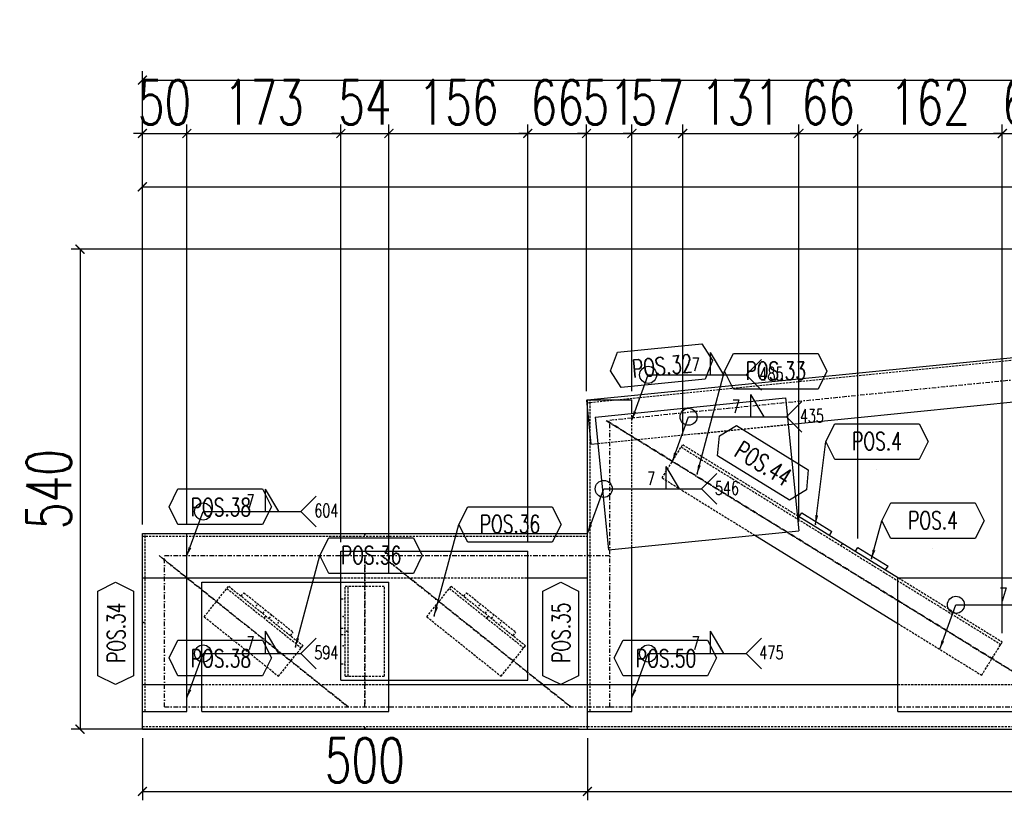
# Model space of a CAD drawing. Header units: feet. Extents: x -13577 to 173285, y -65833 to 34873.
# Tile 67 of 127: x 74029 to 75135, y -59777 to -58900. Entities that reach past the tile are written whole.
import ezdxf
from ezdxf.enums import TextEntityAlignment as Align

# ---------------------------------------------------------------- set-up
doc = ezdxf.new("R2010")
doc.units = ezdxf.units.FT
doc.header["$LTSCALE"] = 10
doc.header["$MEASUREMENT"] = 0
doc.linetypes.add('DASHDOT', pattern=[1, 0.5, -0.25, 0, -0.25])
doc.linetypes.add('HIDDEN', pattern=[0.375, 0.25, -0.125])
doc.layers.get('0').update_dxf_attribs({"linetype": 'CONTINUOUS'})
doc.layers.get('Defpoints').update_dxf_attribs({"linetype": 'CONTINUOUS'})
for name, color, linetype in [('A', 2, 'DASHDOT'), ('FORIR', 4, 'CONTINUOUS'), ('G', 3, 'CONTINUOUS'), ('POS_BOX', 6, 'CONTINUOUS'), ('POS_DES', 2, 'CONTINUOUS'), ('POS_MAT', 2, 'CONTINUOUS'), ('POS_NOT', 2, 'CONTINUOUS'), ('TR', 6, 'HIDDEN'), ('TXT1', 7, 'CONTINUOUS')]:
    doc.layers.add(name, color=color, linetype=linetype)
doc.styles.add('1', font='romans.shx', dxfattribs={"width": 0.7, "height": 50})
doc.styles.add('POS', font='ROMANS', dxfattribs={"width": 0.7})
doc.dimstyles.get("Standard").update_dxf_attribs({"dimtxt": 50, "dimasz": 1, "dimexe": 1, "dimexo": 1, "dimgap": 1, "dimtad": 1, "dimdec": 0, "dimdsep": 46, "dimtxsty": '1', "dimblk": 'ARCHTICK', "dimcen": 3, "dimclrd": 1, "dimclre": 1, "dimclrt": 3, "dimadec": 0, "dimazin": 0, "dimtfac": 1, "dimtdec": 0, "dimtix": 1, "dimtmove": 0, "dimatfit": 3, "dimfxl": 0, "dimtolj": 1, "dimarcsym": 0})

# ---------------------------------------------------------------- blocks, each defined once
blk = doc.blocks.new('3D2D_INFOWELD')
blk.add_point((0, 0))
at = {"layer": 'FORIR', "flags": 1}
blk.add_attdef('DATA', (7.6, -4.3), '', height=5.26, dxfattribs=at)
blk = doc.blocks.new('ALLAROUND')
blk.add_circle((0, 0), 0.956)
blk = doc.blocks.new('LINE_UNI_S_D')
blk.add_line((0, 0), (11, 0))
blk = doc.blocks.new('W01_UP_SIMPLE')
for q in [(8.46, 0), (6.96, 0)]:
    blk.add_line((6.96, 2.5), q)
at = {"style": '1', "width": 0.7}
blk.add_attdef('VAL2', text='', height=1.5, dxfattribs=at).set_placement((7, 3), align=Align.CENTER)
blk.add_attdef('VAL3', (9.47, 3), '', height=1.5, dxfattribs=at)
blk.add_attdef('VAL1', text='', height=1.5, dxfattribs=at).set_placement((5.78, 0.41), align=Align.RIGHT)
blk = doc.blocks.new('NOTE_S')
for q in [(12.72, 1.72), (12.72, -1.72)]:
    blk.add_line((11, 0), q)
at = {"style": '1', "width": 0.7}
for tag in ['VAL9', 'VAL10']:
    blk.add_attdef(tag, (12.5, -0.65), '', height=1.5, dxfattribs=at)
blk = doc.blocks.new('_ArchTick')
at = {"color": 0, "linetype": 'ByBlock', "const_width": 0.15}
blk.add_lwpolyline([(-0.5, -0.5), (0.5, 0.5)], dxfattribs=at)
blk = doc.blocks.new('P8_PRO')
at = {"layer": 'POS_BOX'}
blk.add_lwpolyline([(11.5, 0), (10.5, -2), (1, -2), (0, 0), (1, 2), (10.5, 2)], close=True, dxfattribs=at)
at = {"style": 'POS', "width": 0.7}
blk.add_attdef('POS_PEZ', text='', height=2, dxfattribs=at).set_placement((5.83, -1.05), align=Align.CENTER)
at = {"style": 'POS', "width": 0.7, "flags": 1}
for tag, p in [('QTA_PEZ', (1, -3.45)), ('MAR_PEZ', (1, -2.92)), ('SUN_LIS', (1, -4.58)), ('PUN_LIS', (1, -4.05)), ('COD_PEZ', (1, -5.68)), ('MCL_PEZ', (1, -5.14)), ('DIM_PRO', (1, -6.27))]:
    blk.add_attdef(tag, p, '', height=0.35, dxfattribs=at)
at = {"layer": 'POS_DES', "style": 'POS', "width": 0.7, "flags": 1}
for tag, p in [('NOM_PRO', (2.84, -2.9)), ('LUN_PRO', (2.82, -4.54))]:
    blk.add_attdef(tag, p, '', height=0.35, dxfattribs=at)
at = {"layer": 'POS_MAT', "style": 'POS', "width": 0.7, "flags": 1}
blk.add_attdef('MAT_PRO', (2.83, -3.44), '', height=0.35, dxfattribs=at)
at = {"layer": 'POS_NOT', "style": 'POS', "width": 0.7, "flags": 1}
blk.add_attdef('NOT_PEZ', (2.82, -4.01), '', height=0.35, dxfattribs=at)
blk = doc.blocks.new('P8_LAM')
blk.add_line((5.75, -3.08), (5.75, -3.08))
at = {"layer": 'POS_BOX'}
blk.add_lwpolyline([(11.5, 0), (10.5, -2), (1, -2), (0, 0), (1, 2), (10.5, 2)], close=True, dxfattribs=at)
at = {"style": 'POS', "width": 0.7}
blk.add_attdef('POS_PEZ', text='', height=2, dxfattribs=at).set_placement((5.75, -0.95), align=Align.CENTER)
at = {"style": 'POS', "width": 0.7, "flags": 1}
for tag, p in [('MAR_PEZ', (1, -3.15)), ('QTA_PEZ', (1, -3.69)), ('PUN_LIS', (1, -4.3)), ('SUN_LIS', (1, -4.84)), ('MCL_PEZ', (1, -5.41)), ('COD_PEZ', (1, -5.95)), ('DIM_PRO', (1, -6.59))]:
    blk.add_attdef(tag, p, '', height=0.35, dxfattribs=at)
at = {"layer": 'POS_DES', "style": 'POS', "width": 0.7, "flags": 1}
for tag, p in [('SPE_PRO', (3.38, -4.66)), ('LAR_PRO', (3.4, -4.12)), ('LUN_PRO', (3.37, -5.17))]:
    blk.add_attdef(tag, p, '', height=0.35, dxfattribs=at)
at = {"layer": 'POS_MAT', "style": 'POS', "width": 0.7, "flags": 1}
blk.add_attdef('MAT_PRO', text='', height=0.35, dxfattribs=at).set_placement((4.3, -3.18), align=Align.CENTER)
at = {"layer": 'POS_NOT', "style": 'POS', "width": 0.7, "flags": 1}
blk.add_attdef('NOT_PEZ', (3.41, -3.62), '', height=0.35, dxfattribs=at)
blk = doc.blocks.new('3D_INFOPOS')
blk.add_point((0, 0))
at = {"layer": 'FORIR', "flags": 1}
for tag, p in [('POS_PEZ', (7.6, -4.3)), ('MAT_PRO', (7.6, -11.9))]:
    blk.add_attdef(tag, p, '', height=5.26, dxfattribs=at)
blk = doc.blocks.new('*D325')
at = {"layer": 'Defpoints', "color": 0}
for p in [(74167.1, -59697), (74667.1, -59697), (74667.1, -59767)]:
    blk.add_point(p, dxfattribs=at)
at = {"layer": 'TXT1', "color": 1, "lineweight": -2, "transparency": 16777216}
for p, q in [((74167.1, -59707), (74167.1, -59777)), ((74667.1, -59707), (74667.1, -59777)), ((74167.1, -59767), (74667.1, -59767))]:
    blk.add_line(p, q, dxfattribs=at)
at = {"layer": 'TXT1', "color": 1, "lineweight": -2, "transparency": 16777216, "xscale": 10, "yscale": 10, "zscale": 10, "rotation": 180}
blk.add_blockref('_ArchTick', (74167.1, -59767), dxfattribs=at)
at = {"layer": 'TXT1', "color": 1, "lineweight": -2, "transparency": 16777216, "xscale": 10, "yscale": 10, "zscale": 10}
blk.add_blockref('_ArchTick', (74667.1, -59767), dxfattribs=at)
at = {"layer": 'TXT1', "color": 3, "transparency": 16777216, "insert": (74417.1, -59732), "char_height": 50, "attachment_point": 5, "style": '1'}
blk.add_mtext('\\A1;500', dxfattribs=at)
blk = doc.blocks.new('*D326')
at = {"layer": 'Defpoints', "color": 0}
for p in [(74667.1, -59697), (76367.2, -59697), (76367.2, -59767)]:
    blk.add_point(p, dxfattribs=at)
at = {"layer": 'TXT1', "color": 1, "lineweight": -2, "transparency": 16777216}
for p, q in [((74667.1, -59707), (74667.1, -59777)), ((76367.2, -59707), (76367.2, -59777)), ((74667.1, -59767), (76367.2, -59767))]:
    blk.add_line(p, q, dxfattribs=at)
at = {"layer": 'TXT1', "color": 1, "lineweight": -2, "transparency": 16777216, "xscale": 10, "yscale": 10, "zscale": 10, "rotation": 180}
blk.add_blockref('_ArchTick', (74667.1, -59767), dxfattribs=at)
at = {"layer": 'TXT1', "color": 1, "lineweight": -2, "transparency": 16777216, "xscale": 10, "yscale": 10, "zscale": 10}
blk.add_blockref('_ArchTick', (76367.2, -59767), dxfattribs=at)
at = {"layer": 'TXT1', "color": 3, "transparency": 16777216, "insert": (75517.2, -59732), "char_height": 50, "attachment_point": 5, "style": '1'}
blk.add_mtext('\\A1;1700', dxfattribs=at)
blk = doc.blocks.new('*D329')
at = {"layer": 'Defpoints', "color": 0}
for p in [(76367.2, -59087.5), (74167.1, -59477), (76367.2, -59647)]:
    blk.add_point(p, dxfattribs=at)
at = {"layer": 'TXT1', "color": 1, "lineweight": -2, "transparency": 16777216}
for p, q in [((74167.1, -59467), (74167.1, -59077.5)), ((76367.2, -59637), (76367.2, -59077.5)), ((74167.1, -59087.5), (76367.2, -59087.5))]:
    blk.add_line(p, q, dxfattribs=at)
at = {"layer": 'TXT1', "color": 1, "lineweight": -2, "transparency": 16777216, "xscale": 10, "yscale": 10, "zscale": 10, "rotation": 180}
blk.add_blockref('_ArchTick', (74167.1, -59087.5), dxfattribs=at)
at = {"layer": 'TXT1', "color": 1, "lineweight": -2, "transparency": 16777216, "xscale": 10, "yscale": 10, "zscale": 10}
blk.add_blockref('_ArchTick', (76367.2, -59087.5), dxfattribs=at)
at = {"layer": 'TXT1', "color": 3, "transparency": 16777216, "insert": (75267.2, -59052.5), "char_height": 50, "attachment_point": 5, "style": '1'}
blk.add_mtext('\\A1;2200', dxfattribs=at)
blk = doc.blocks.new('*D332')
at = {"layer": 'Defpoints', "color": 0}
for p in [(74217.1, -59027.5), (74167.1, -59477), (74217.1, -59477)]:
    blk.add_point(p, dxfattribs=at)
at = {"layer": 'TXT1', "color": 1, "lineweight": -2, "transparency": 16777216}
for p, q in [((74167.1, -59467), (74167.1, -59017.5)), ((74217.1, -59467), (74217.1, -59017.5)), ((74167.1, -59027.5), (74157.1, -59027.5)), ((74167.1, -59027.5), (74217.1, -59027.5)), ((74217.1, -59027.5), (74227.1, -59027.5))]:
    blk.add_line(p, q, dxfattribs=at)
at = {"layer": 'TXT1', "color": 1, "lineweight": -2, "transparency": 16777216, "xscale": 10, "yscale": 10, "zscale": 10}
blk.add_blockref('_ArchTick', (74167.1, -59027.5), dxfattribs=at)
at = {"layer": 'TXT1', "color": 1, "lineweight": -2, "transparency": 16777216, "xscale": 10, "yscale": 10, "zscale": 10, "rotation": 180}
blk.add_blockref('_ArchTick', (74217.1, -59027.5), dxfattribs=at)
at = {"layer": 'TXT1', "color": 3, "transparency": 16777216, "insert": (74192.1, -58992.5), "char_height": 50, "attachment_point": 5, "style": '1'}
blk.add_mtext('\\A1;50', dxfattribs=at)
blk = doc.blocks.new('*D333')
at = {"layer": 'Defpoints', "color": 0}
for p in [(74390.1, -59027.5), (74217.1, -59477), (74390.1, -59497)]:
    blk.add_point(p, dxfattribs=at)
at = {"layer": 'TXT1', "color": 1, "lineweight": -2, "transparency": 16777216}
for p, q in [((74217.1, -59467), (74217.1, -59017.5)), ((74390.1, -59487), (74390.1, -59017.5)), ((74217.1, -59027.5), (74390.1, -59027.5))]:
    blk.add_line(p, q, dxfattribs=at)
at = {"layer": 'TXT1', "color": 1, "lineweight": -2, "transparency": 16777216, "xscale": 10, "yscale": 10, "zscale": 10, "rotation": 180}
blk.add_blockref('_ArchTick', (74217.1, -59027.5), dxfattribs=at)
at = {"layer": 'TXT1', "color": 1, "lineweight": -2, "transparency": 16777216, "xscale": 10, "yscale": 10, "zscale": 10}
blk.add_blockref('_ArchTick', (74390.1, -59027.5), dxfattribs=at)
at = {"layer": 'TXT1', "color": 3, "transparency": 16777216, "insert": (74303.6, -58992.5), "char_height": 50, "attachment_point": 5, "style": '1'}
blk.add_mtext('\\A1;173', dxfattribs=at)
blk = doc.blocks.new('*D334')
at = {"layer": 'Defpoints', "color": 0}
for p in [(74444.1, -59027.5), (74390.1, -59497), (74444.1, -59532)]:
    blk.add_point(p, dxfattribs=at)
at = {"layer": 'TXT1', "color": 1, "lineweight": -2, "transparency": 16777216}
for p, q in [((74390.1, -59487), (74390.1, -59017.5)), ((74444.1, -59522), (74444.1, -59017.5)), ((74390.1, -59027.5), (74380.1, -59027.5)), ((74390.1, -59027.5), (74444.1, -59027.5)), ((74444.1, -59027.5), (74454.1, -59027.5))]:
    blk.add_line(p, q, dxfattribs=at)
at = {"layer": 'TXT1', "color": 1, "lineweight": -2, "transparency": 16777216, "xscale": 10, "yscale": 10, "zscale": 10}
blk.add_blockref('_ArchTick', (74390.1, -59027.5), dxfattribs=at)
at = {"layer": 'TXT1', "color": 1, "lineweight": -2, "transparency": 16777216, "xscale": 10, "yscale": 10, "zscale": 10, "rotation": 180}
blk.add_blockref('_ArchTick', (74444.1, -59027.5), dxfattribs=at)
at = {"layer": 'TXT1', "color": 3, "transparency": 16777216, "insert": (74417.1, -58992.5), "char_height": 50, "attachment_point": 5, "style": '1'}
blk.add_mtext('\\A1;54', dxfattribs=at)
blk = doc.blocks.new('*D335')
at = {"layer": 'Defpoints', "color": 0}
for p in [(74600.1, -59027.5), (74600.1, -59497), (74444.1, -59532)]:
    blk.add_point(p, dxfattribs=at)
at = {"layer": 'TXT1', "color": 1, "lineweight": -2, "transparency": 16777216}
for p, q in [((74444.1, -59522), (74444.1, -59017.5)), ((74600.1, -59487), (74600.1, -59017.5)), ((74444.1, -59027.5), (74600.1, -59027.5))]:
    blk.add_line(p, q, dxfattribs=at)
at = {"layer": 'TXT1', "color": 1, "lineweight": -2, "transparency": 16777216, "xscale": 10, "yscale": 10, "zscale": 10, "rotation": 180}
blk.add_blockref('_ArchTick', (74444.1, -59027.5), dxfattribs=at)
at = {"layer": 'TXT1', "color": 1, "lineweight": -2, "transparency": 16777216, "xscale": 10, "yscale": 10, "zscale": 10}
blk.add_blockref('_ArchTick', (74600.1, -59027.5), dxfattribs=at)
at = {"layer": 'TXT1', "color": 3, "transparency": 16777216, "insert": (74522.1, -58992.5), "char_height": 50, "attachment_point": 5, "style": '1'}
blk.add_mtext('\\A1;156', dxfattribs=at)
blk = doc.blocks.new('*D336')
at = {"layer": 'Defpoints', "color": 0}
for p in [(74666.1, -59027.5), (74666.1, -59327.1), (74600.1, -59497)]:
    blk.add_point(p, dxfattribs=at)
at = {"layer": 'TXT1', "color": 1, "lineweight": -2, "transparency": 16777216}
for p, q in [((74600.1, -59487), (74600.1, -59017.5)), ((74666.1, -59317.1), (74666.1, -59017.5)), ((74600.1, -59027.5), (74590.1, -59027.5)), ((74600.1, -59027.5), (74666.1, -59027.5)), ((74666.1, -59027.5), (74676.1, -59027.5))]:
    blk.add_line(p, q, dxfattribs=at)
at = {"layer": 'TXT1', "color": 1, "lineweight": -2, "transparency": 16777216, "xscale": 10, "yscale": 10, "zscale": 10}
blk.add_blockref('_ArchTick', (74600.1, -59027.5), dxfattribs=at)
at = {"layer": 'TXT1', "color": 1, "lineweight": -2, "transparency": 16777216, "xscale": 10, "yscale": 10, "zscale": 10, "rotation": 180}
blk.add_blockref('_ArchTick', (74666.1, -59027.5), dxfattribs=at)
at = {"layer": 'TXT1', "color": 3, "transparency": 16777216, "insert": (74633.1, -58992.5), "char_height": 50, "attachment_point": 5, "style": '1'}
blk.add_mtext('\\A1;66', dxfattribs=at)
blk = doc.blocks.new('*D337')
at = {"layer": 'Defpoints', "color": 0}
for p in [(74717.1, -59027.5), (74666.1, -59327.1), (74717.1, -59327)]:
    blk.add_point(p, dxfattribs=at)
at = {"layer": 'TXT1', "color": 1, "lineweight": -2, "transparency": 16777216}
for p, q in [((74666.1, -59317.1), (74666.1, -59017.5)), ((74717.1, -59317), (74717.1, -59017.5)), ((74666.1, -59027.5), (74656.1, -59027.5)), ((74666.1, -59027.5), (74717.1, -59027.5)), ((74717.1, -59027.5), (74727.1, -59027.5))]:
    blk.add_line(p, q, dxfattribs=at)
at = {"layer": 'TXT1', "color": 1, "lineweight": -2, "transparency": 16777216, "xscale": 10, "yscale": 10, "zscale": 10}
blk.add_blockref('_ArchTick', (74666.1, -59027.5), dxfattribs=at)
at = {"layer": 'TXT1', "color": 1, "lineweight": -2, "transparency": 16777216, "xscale": 10, "yscale": 10, "zscale": 10, "rotation": 180}
blk.add_blockref('_ArchTick', (74717.1, -59027.5), dxfattribs=at)
at = {"layer": 'TXT1', "color": 3, "transparency": 16777216, "insert": (74691.6, -58992.5), "char_height": 50, "attachment_point": 5, "style": '1'}
blk.add_mtext('\\A1;51', dxfattribs=at)
blk = doc.blocks.new('*D338')
at = {"layer": 'Defpoints', "color": 0}
for p in [(74774.1, -59027.5), (74717.1, -59327), (74774.1, -59377.2)]:
    blk.add_point(p, dxfattribs=at)
at = {"layer": 'TXT1', "color": 1, "lineweight": -2, "transparency": 16777216}
for p, q in [((74717.1, -59317), (74717.1, -59017.5)), ((74774.1, -59367.2), (74774.1, -59017.5)), ((74717.1, -59027.5), (74707.1, -59027.5)), ((74717.1, -59027.5), (74774.1, -59027.5)), ((74774.1, -59027.5), (74784.1, -59027.5))]:
    blk.add_line(p, q, dxfattribs=at)
at = {"layer": 'TXT1', "color": 1, "lineweight": -2, "transparency": 16777216, "xscale": 10, "yscale": 10, "zscale": 10}
blk.add_blockref('_ArchTick', (74717.1, -59027.5), dxfattribs=at)
at = {"layer": 'TXT1', "color": 1, "lineweight": -2, "transparency": 16777216, "xscale": 10, "yscale": 10, "zscale": 10, "rotation": 180}
blk.add_blockref('_ArchTick', (74774.1, -59027.5), dxfattribs=at)
at = {"layer": 'TXT1', "color": 3, "transparency": 16777216, "insert": (74745.6, -58992.5), "char_height": 50, "attachment_point": 5, "style": '1'}
blk.add_mtext('\\A1;57', dxfattribs=at)
blk = doc.blocks.new('*D339')
at = {"layer": 'Defpoints', "color": 0}
for p in [(74904.7, -59027.5), (74774.1, -59377.2), (74904.7, -59474)]:
    blk.add_point(p, dxfattribs=at)
at = {"layer": 'TXT1', "color": 1, "lineweight": -2, "transparency": 16777216}
for p, q in [((74774.1, -59367.2), (74774.1, -59017.5)), ((74904.7, -59464), (74904.7, -59017.5)), ((74774.1, -59027.5), (74904.7, -59027.5))]:
    blk.add_line(p, q, dxfattribs=at)
at = {"layer": 'TXT1', "color": 1, "lineweight": -2, "transparency": 16777216, "xscale": 10, "yscale": 10, "zscale": 10, "rotation": 180}
blk.add_blockref('_ArchTick', (74774.1, -59027.5), dxfattribs=at)
at = {"layer": 'TXT1', "color": 1, "lineweight": -2, "transparency": 16777216, "xscale": 10, "yscale": 10, "zscale": 10}
blk.add_blockref('_ArchTick', (74904.7, -59027.5), dxfattribs=at)
at = {"layer": 'TXT1', "color": 3, "transparency": 16777216, "insert": (74839.4, -58992.5), "char_height": 50, "attachment_point": 5, "style": '1'}
blk.add_mtext('\\A1;131', dxfattribs=at)
blk = doc.blocks.new('*D340')
at = {"layer": 'Defpoints', "color": 0}
for p in [(74970.7, -59027.5), (74904.7, -59474), (74970.7, -59492.8)]:
    blk.add_point(p, dxfattribs=at)
at = {"layer": 'TXT1', "color": 1, "lineweight": -2, "transparency": 16777216}
for p, q in [((74904.7, -59464), (74904.7, -59017.5)), ((74970.7, -59482.8), (74970.7, -59017.5)), ((74904.7, -59027.5), (74894.7, -59027.5)), ((74904.7, -59027.5), (74970.7, -59027.5)), ((74970.7, -59027.5), (74980.7, -59027.5))]:
    blk.add_line(p, q, dxfattribs=at)
at = {"layer": 'TXT1', "color": 1, "lineweight": -2, "transparency": 16777216, "xscale": 10, "yscale": 10, "zscale": 10}
blk.add_blockref('_ArchTick', (74904.7, -59027.5), dxfattribs=at)
at = {"layer": 'TXT1', "color": 1, "lineweight": -2, "transparency": 16777216, "xscale": 10, "yscale": 10, "zscale": 10, "rotation": 180}
blk.add_blockref('_ArchTick', (74970.7, -59027.5), dxfattribs=at)
at = {"layer": 'TXT1', "color": 3, "transparency": 16777216, "insert": (74937.7, -58992.5), "char_height": 50, "attachment_point": 5, "style": '1'}
blk.add_mtext('\\A1;66', dxfattribs=at)
blk = doc.blocks.new('*D341')
at = {"layer": 'Defpoints', "color": 0}
for p in [(75133.2, -59027.5), (74970.7, -59492.8), (75133.2, -59599)]:
    blk.add_point(p, dxfattribs=at)
at = {"layer": 'TXT1', "color": 1, "lineweight": -2, "transparency": 16777216}
for p, q in [((74970.7, -59482.8), (74970.7, -59017.5)), ((75133.2, -59589), (75133.2, -59017.5)), ((74970.7, -59027.5), (75133.2, -59027.5))]:
    blk.add_line(p, q, dxfattribs=at)
at = {"layer": 'TXT1', "color": 1, "lineweight": -2, "transparency": 16777216, "xscale": 10, "yscale": 10, "zscale": 10, "rotation": 180}
blk.add_blockref('_ArchTick', (74970.7, -59027.5), dxfattribs=at)
at = {"layer": 'TXT1', "color": 1, "lineweight": -2, "transparency": 16777216, "xscale": 10, "yscale": 10, "zscale": 10}
blk.add_blockref('_ArchTick', (75133.2, -59027.5), dxfattribs=at)
at = {"layer": 'TXT1', "color": 3, "transparency": 16777216, "insert": (75051.9, -58992.5), "char_height": 50, "attachment_point": 5, "style": '1'}
blk.add_mtext('\\A1;162', dxfattribs=at)
blk = doc.blocks.new('*D342')
at = {"layer": 'Defpoints', "color": 0}
for p in [(75192.8, -59027.5), (75192.8, -59294.5), (75133.2, -59599)]:
    blk.add_point(p, dxfattribs=at)
at = {"layer": 'TXT1', "color": 1, "lineweight": -2, "transparency": 16777216}
for p, q in [((75133.2, -59589), (75133.2, -59017.5)), ((75192.8, -59284.5), (75192.8, -59017.5)), ((75133.2, -59027.5), (75123.2, -59027.5)), ((75133.2, -59027.5), (75192.8, -59027.5)), ((75192.8, -59027.5), (75202.8, -59027.5))]:
    blk.add_line(p, q, dxfattribs=at)
at = {"layer": 'TXT1', "color": 1, "lineweight": -2, "transparency": 16777216, "xscale": 10, "yscale": 10, "zscale": 10}
blk.add_blockref('_ArchTick', (75133.2, -59027.5), dxfattribs=at)
at = {"layer": 'TXT1', "color": 1, "lineweight": -2, "transparency": 16777216, "xscale": 10, "yscale": 10, "zscale": 10, "rotation": 180}
blk.add_blockref('_ArchTick', (75192.8, -59027.5), dxfattribs=at)
at = {"layer": 'TXT1', "color": 3, "transparency": 16777216, "insert": (75163, -58992.5), "char_height": 50, "attachment_point": 5, "style": '1'}
blk.add_mtext('\\A1;60', dxfattribs=at)
blk = doc.blocks.new('*D386')
at = {"layer": 'Defpoints', "color": 0}
for p in [(78567.1, -58967.5), (74167.1, -59477), (78567.1, -59477)]:
    blk.add_point(p, dxfattribs=at)
at = {"layer": 'TXT1', "color": 1, "lineweight": -2, "transparency": 16777216}
for p, q in [((74167.1, -59467), (74167.1, -58957.5)), ((74167.1, -58967.5), (78567.1, -58967.5)), ((78567.1, -59467), (78567.1, -58957.5))]:
    blk.add_line(p, q, dxfattribs=at)
at = {"layer": 'TXT1', "color": 1, "lineweight": -2, "transparency": 16777216, "xscale": 10, "yscale": 10, "zscale": 10, "rotation": 180}
blk.add_blockref('_ArchTick', (74167.1, -58967.5), dxfattribs=at)
at = {"layer": 'TXT1', "color": 1, "lineweight": -2, "transparency": 16777216, "xscale": 10, "yscale": 10, "zscale": 10}
blk.add_blockref('_ArchTick', (78567.1, -58967.5), dxfattribs=at)
at = {"layer": 'TXT1', "color": 3, "transparency": 16777216, "insert": (76367.1, -58932.5), "char_height": 50, "attachment_point": 5, "style": '1'}
blk.add_mtext('\\A1;4400', dxfattribs=at)
blk = doc.blocks.new('*D387')
at = {"layer": 'Defpoints', "color": 0}
for p in [(76362.2, -59157.5), (74097.1, -59697), (74667.1, -59697)]:
    blk.add_point(p, dxfattribs=at)
at = {"layer": 'TXT1', "color": 1, "lineweight": -2, "transparency": 16777216}
for p, q in [((76352.2, -59157.5), (74087.1, -59157.5)), ((74097.1, -59157.5), (74097.1, -59697)), ((74657.1, -59697), (74087.1, -59697))]:
    blk.add_line(p, q, dxfattribs=at)
at = {"layer": 'TXT1', "color": 1, "lineweight": -2, "transparency": 16777216, "xscale": 10, "yscale": 10, "zscale": 10}
for p, rotation in [((74097.1, -59157.5), 90), ((74097.1, -59697), 270)]:
    blk.add_blockref('_ArchTick', p, dxfattribs=dict(at, rotation=rotation))
at = {"layer": 'TXT1', "color": 3, "transparency": 16777216, "insert": (74062.1, -59427.2), "char_height": 50, "attachment_point": 5, "rotation": 90, "style": '1'}
blk.add_mtext('\\A1;540', dxfattribs=at)

msp = doc.modelspace()

# ---------------------------------------------------------------- linework, layer by layer
at = {"layer": 'A'}
for p, q in [((74692.1, -59349.6), (76374.7, -59181.3)), ((75209.5, -59672), (74688.1, -59350)), ((74688.1, -59350), (75209.5, -59672)), ((74692.1, -59672), (74692.1, -59349.6)), ((74185.9, -59502), (74398.4, -59672)), ((74398.4, -59672), (74185.9, -59502)), ((74192.1, -59672), (74192.1, -59502)), ((74192.1, -59502), (74692.1, -59502)), ((74417.1, -59502), (74417.1, -59672)), ((74417.1, -59672), (74417.1, -59502)), ((74435.9, -59502), (74648.4, -59672)), ((74648.4, -59672), (74435.9, -59502)), ((74192.1, -59672), (74692.1, -59672)), ((74692.1, -59672), (76377.2, -59672))]:
    msp.add_line(p, q, dxfattribs=at)
at = {"layer": 'G'}
for p, q in [((74667.1, -59327), (76362.2, -59157.5)), ((74666.1, -59327.1), (74667.1, -59327)), ((74666.1, -59327.1), (74671.1, -59376.8)), ((74667.1, -59697), (74667.1, -59327)), ((74667.1, -59327), (74717.1, -59327)), ((74675.9, -59346.2), (74889.8, -59324.8)), ((74717.1, -59342.1), (74717.1, -59327)), ((74889.8, -59324.8), (74904.7, -59474)), ((74892.8, -59354.6), (75195.8, -59324.3)), ((74675.9, -59346.2), (74690.8, -59495.4)), ((74671.1, -59376.8), (74678.9, -59376)), ((74905.1, -59458.2), (74907.8, -59453.9)), ((74907.8, -59453.9), (74941.8, -59474.9)), ((74903, -59456.9), (75016.6, -59527)), ((74167.1, -59477), (74667.1, -59477)), ((74167.1, -59697), (74167.1, -59477)), ((74217.1, -59677), (74217.1, -59477)), ((74690.8, -59495.4), (74904.7, -59474)), ((74939.2, -59479.2), (74941.8, -59474.9)), ((74855.1, -59479), (75015.8, -59578.2)), ((74390.1, -59497), (74600.1, -59497)), ((74390.1, -59642), (74390.1, -59497)), ((74600.1, -59642), (74600.1, -59497)), ((74717.1, -59677), (74717.1, -59492.8)), ((74968.1, -59497), (74970.7, -59492.8)), ((74970.7, -59492.8), (75004.8, -59513.8)), ((75002.1, -59518.1), (75004.8, -59513.8)), ((74167.1, -59527), (74390.1, -59527)), ((74234.1, -59677), (74234.1, -59532)), ((74234.1, -59532), (74444.1, -59532)), ((74444.1, -59677), (74444.1, -59532)), ((74600.1, -59527), (74667.1, -59527)), ((75015.8, -59677), (75015.8, -59527)), ((75015.8, -59527), (75260.8, -59527)), ((74390.1, -59642), (74600.1, -59642)), ((74167.1, -59647), (74234.1, -59647)), ((74444.1, -59647), (74667.1, -59647)), ((74667.1, -59647), (75015.8, -59647)), ((74167.1, -59677), (74217.1, -59677)), ((74234.1, -59677), (74444.1, -59677)), ((74667.1, -59677), (74717.1, -59677)), ((75015.8, -59677), (75260.8, -59677)), ((74167.1, -59697), (74667.1, -59697)), ((74667.1, -59697), (78567.1, -59697))]:
    msp.add_line(p, q, dxfattribs=at)
at = {"layer": 'TR'}
for p, q in [((74666.4, -59330.1), (76362.5, -59160.5)), ((74666.1, -59327.1), (74667.1, -59327)), ((74670.1, -59677), (74670.1, -59327)), ((74717.1, -59492.8), (74717.1, -59342.1)), ((74678.9, -59376), (74892.8, -59354.6)), ((74751, -59414.7), (74774.1, -59377.2)), ((74774.1, -59377.2), (74903, -59456.9)), ((74772.4, -59380), (75131.5, -59601.7)), ((74751, -59414.7), (74855.1, -59479)), ((74903, -59456.9), (74903.4, -59460.9)), ((74170.1, -59677), (74170.1, -59477)), ((74167.1, -59480), (74667.1, -59480)), ((74390.1, -59527), (74600.1, -59527)), ((75016.6, -59527), (75133.2, -59599)), ((74236.6, -59570.7), (74264.1, -59536.4)), ((74262.1, -59538.9), (74345.6, -59605.7)), ((74264.1, -59536.4), (74347.6, -59603.2)), ((74395.1, -59536.5), (74439.1, -59536.5)), ((74395.1, -59637.5), (74395.1, -59536.5)), ((74398.3, -59637.5), (74398.3, -59536.5)), ((74439.1, -59637.5), (74439.1, -59536.5)), ((74486.6, -59570.7), (74514.1, -59536.4)), ((74512.1, -59538.9), (74595.6, -59605.7)), ((74514.1, -59536.4), (74597.6, -59603.2)), ((74278.1, -59547.6), (74281.2, -59543.7)), ((74281.2, -59543.7), (74336.7, -59588.1)), ((74390.1, -59550.5), (74395.1, -59550.5)), ((74528.1, -59547.6), (74531.2, -59543.7)), ((74531.2, -59543.7), (74586.7, -59588.1)), ((74302.3, -59567), (74305.5, -59563.1)), ((74552.3, -59567), (74555.5, -59563.1)), ((74236.6, -59570.7), (74320.1, -59637.6)), ((74309.4, -59572.6), (74312.5, -59568.7)), ((74486.6, -59570.7), (74570.1, -59637.6)), ((74559.4, -59572.6), (74562.5, -59568.7)), ((74390.1, -59583.5), (74395.1, -59583.5)), ((75015.8, -59578.2), (75110, -59636.4)), ((74333.6, -59592), (74336.7, -59588.1)), ((74390.1, -59590.5), (74395.1, -59590.5)), ((74583.6, -59592), (74586.7, -59588.1)), ((74320.1, -59637.6), (74347.6, -59603.2)), ((74570.1, -59637.6), (74597.6, -59603.2)), ((75110, -59636.4), (75133.2, -59599)), ((74390.1, -59623.5), (74395.1, -59623.5)), ((74395.1, -59637.5), (74439.1, -59637.5)), ((74234.1, -59647), (74444.1, -59647)), ((75015.8, -59647), (75260.8, -59647)), ((74167.1, -59693.9), (74667.1, -59693.9)), ((74667.1, -59694), (78067.3, -59694))]:
    msp.add_line(p, q, dxfattribs=at)

# ---------------------------------------------------------------- block references
at = {"xscale": 10, "yscale": 10, "zscale": 10}
for p, rotation, values in [((74693, -59294.2), 5.710259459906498, {'POS_PEZ': 'POS.32'}), ((74815.4, -59367.5), 328.3000771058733, {'POS_PEZ': 'POS.44'}), ((74137.1, -59647), 90.00000000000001, {'POS_PEZ': 'POS.34'}), ((74637.1, -59647), 90.00000000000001, {'POS_PEZ': 'POS.35'})]:
    msp.add_blockref('P8_PRO', p, dxfattribs=dict(at, rotation=rotation)).add_auto_attribs(values)
for name, p, values in [('W01_UP_SIMPLE', (74735.3, -59298.8), {'VAL1': '7'}), ('P8_LAM', (74821.2, -59294.8), {'POS_PEZ': 'POS.33'}), ('NOTE_S', (74735.3, -59298.8), {'VAL9': '485'}), ('W01_UP_SIMPLE', (74780.7, -59346), {'VAL1': '7'}), ('NOTE_S', (74780.7, -59346), {'VAL9': '435'}), ('P8_LAM', (74934.9, -59373.9), {'POS_PEZ': 'POS.4'}), ('W01_UP_SIMPLE', (74685.4, -59427), {'VAL1': '7'}), ('NOTE_S', (74685.4, -59427), {'VAL9': '546'}), ('P8_PRO', (74197.1, -59447), {'POS_PEZ': 'POS.38'}), ('W01_UP_SIMPLE', (74235.3, -59452.4), {'VAL1': '7'}), ('NOTE_S', (74235.3, -59452.4), {'VAL9': '604'}), ('P8_LAM', (74997.8, -59462.8), {'POS_PEZ': 'POS.4'}), ('P8_LAM', (74522.6, -59467), {'POS_PEZ': 'POS.36'}), ('P8_LAM', (74366.6, -59502), {'POS_PEZ': 'POS.36'}), ('W01_UP_SIMPLE', (75081.1, -59557.3), {'VAL1': '7'}), ('W01_UP_SIMPLE', (74235.3, -59612), {'VAL1': '7'}), ('W01_UP_SIMPLE', (74735.3, -59612), {'VAL1': '7'}), ('P8_PRO', (74197.1, -59617), {'POS_PEZ': 'POS.38'}), ('NOTE_S', (74235.3, -59612), {'VAL9': '594'}), ('P8_PRO', (74697.1, -59617), {'POS_PEZ': 'POS.50'}), ('NOTE_S', (74735.3, -59612), {'VAL9': '475'})]:
    msp.add_blockref(name, p, dxfattribs=at).add_auto_attribs(values)
for name, p in [('ALLAROUND', (74735.3, -59298.8)), ('LINE_UNI_S_D', (74735.3, -59298.8)), ('ALLAROUND', (74780.7, -59346)), ('LINE_UNI_S_D', (74780.7, -59346)), ('ALLAROUND', (74685.4, -59427)), ('LINE_UNI_S_D', (74685.4, -59427)), ('ALLAROUND', (74235.3, -59452.4)), ('LINE_UNI_S_D', (74235.3, -59452.4)), ('ALLAROUND', (75081.1, -59557.3)), ('LINE_UNI_S_D', (75081.1, -59557.3)), ('ALLAROUND', (74235.3, -59612)), ('ALLAROUND', (74735.3, -59612)), ('LINE_UNI_S_D', (74235.3, -59612)), ('LINE_UNI_S_D', (74735.3, -59612))]:
    msp.add_blockref(name, p, dxfattribs=at)
for name, p in [('3D_INFOPOS', (74790.3, -59410.1)), ('3D_INFOPOS', (74790.3, -59410.1)), ('3D2D_INFOWELD', (74803.1, -59446.8)), ('3D_INFOPOS', (74923.5, -59466.5)), ('3D_INFOPOS', (74417.1, -59478.5)), ('3D_INFOPOS', (74952.8, -59489.5)), ('3D_INFOPOS', (74952.8, -59489.5)), ('3D_INFOPOS', (74668.6, -59502)), ('3D_INFOPOS', (74986.4, -59505.4)), ('3D2D_INFOWELD', (74250.3, -59553.5)), ('3D2D_INFOWELD', (74500.3, -59553.5)), ('3D_INFOPOS', (74295.3, -59558.1)), ('3D_INFOPOS', (74545.3, -59558.1)), ('3D_INFOPOS', (74304.8, -59571)), ('3D_INFOPOS', (74304.8, -59571)), ('3D_INFOPOS', (74392.6, -59570.5)), ('3D_INFOPOS', (74495.1, -59569.5)), ('3D_INFOPOS', (74495.1, -59569.5)), ('3D_INFOPOS', (74554.8, -59571)), ('3D_INFOPOS', (74554.8, -59571)), ('3D_INFOPOS', (74168.6, -59577)), ('3D_INFOPOS', (74319.5, -59577.5)), ('3D_INFOPOS', (74396.7, -59587)), ('3D_INFOPOS', (74396.7, -59587)), ('3D_INFOPOS', (74569.5, -59577.5)), ('3D_INFOPOS', (74339.1, -59604.5)), ('3D_INFOPOS', (74339.1, -59604.5)), ('3D_INFOPOS', (74392.6, -59603.5)), ('3D2D_INFOWELD', (74333.9, -59620.4)), ('3D2D_INFOWELD', (74583.9, -59620.4)), ('3D2D_INFOWELD', (75121.6, -59617.7)), ('3D_INFOPOS', (74417.1, -59695.4))]:
    msp.add_blockref(name, p)

# ---------------------------------------------------------------- dimensions: what is measured, and where the dimension line sits
at = {"layer": 'TXT1'}
for base, p1, p2, picture, middle in [((78567.1, -58967.5), (74167.1, -59477), (78567.1, -59477), '*D386', (76367.1, -58932.5)), ((74217.1, -59027.5), (74167.1, -59477), (74217.1, -59477), '*D332', (74192.1, -58992.5)), ((74390.1, -59027.5), (74217.1, -59477), (74390.1, -59497), '*D333', (74303.6, -58992.5)), ((74444.1, -59027.5), (74390.1, -59497), (74444.1, -59532), '*D334', (74417.1, -58992.5)), ((74600.1, -59027.5), (74444.1, -59532), (74600.1, -59497), '*D335', (74522.1, -58992.5)), ((74666.1, -59027.5), (74600.1, -59497), (74666.1, -59327.1), '*D336', (74633.1, -58992.5)), ((74717.1, -59027.5), (74666.1, -59327.1), (74717.1, -59327), '*D337', (74691.6, -58992.5)), ((74774.1, -59027.5), (74717.1, -59327), (74774.1, -59377.2), '*D338', (74745.6, -58992.5)), ((74904.7, -59027.5), (74774.1, -59377.2), (74904.7, -59474), '*D339', (74839.4, -58992.5)), ((74970.7, -59027.5), (74904.7, -59474), (74970.7, -59492.8), '*D340', (74937.7, -58992.5)), ((75133.1534, -59027.4561), (74970.7234, -59492.7885), (75133.1534, -59598.9885), '*D341', (75051.9384, -58992.4561)), ((75192.8, -59027.5), (75133.2, -59599), (75192.8, -59294.5), '*D342', (75163, -58992.5)), ((76367.2, -59087.5), (74167.1, -59477), (76367.2, -59647), '*D329', (75267.2, -59052.5)), ((74667.1, -59767), (74167.1, -59697), (74667.1, -59697), '*D325', (74417.1, -59732)), ((76367.2, -59767), (74667.1, -59697), (76367.2, -59697), '*D326', (75517.2, -59732))]:
    dim = msp.add_linear_dim(base=base, p1=p1, p2=p2, dimstyle='Standard', override={"dimscale": 10}, dxfattribs=at)
    dim.commit()
    dim.dimension.update_dxf_attribs({"geometry": picture, "text_midpoint": middle})
dim = msp.add_linear_dim(base=(74097.1034, -59697.0085), p1=(76362.2285, -59157.4561), p2=(74667.1034, -59697.0085), angle=90, dimstyle='Standard', override={"dimscale": 10}, dxfattribs=at)
dim.commit()
dim.dimension.update_dxf_attribs({"geometry": '*D387', "text_midpoint": (74062.1034, -59427.2323)})

# ---------------------------------------------------------------- leaders
for points in [[(74717.1, -59349.6), (74735.3, -59298.8)], [(74790.3, -59410.1), (74821.2, -59294.8)], [(74762.5, -59396), (74780.7, -59346)], [(74923.5, -59466.5), (74934.9, -59373.9)], [(74667.2, -59477), (74685.4, -59427)], [(74217.1, -59502.4), (74235.3, -59452.4)], [(74986.4, -59505.4), (74997.8, -59462.8)], [(74495.1, -59569.5), (74522.6, -59467)], [(74339.1, -59604.5), (74366.6, -59502)], [(75062.9, -59607.3), (75081.1, -59557.3)], [(74217.1, -59662), (74235.3, -59612)], [(74717.1, -59662), (74735.3, -59612)]]:
    msp.add_leader(points, dimstyle='Standard', override={"dimscale": 10})

doc.saveas('drawing.dxf')
